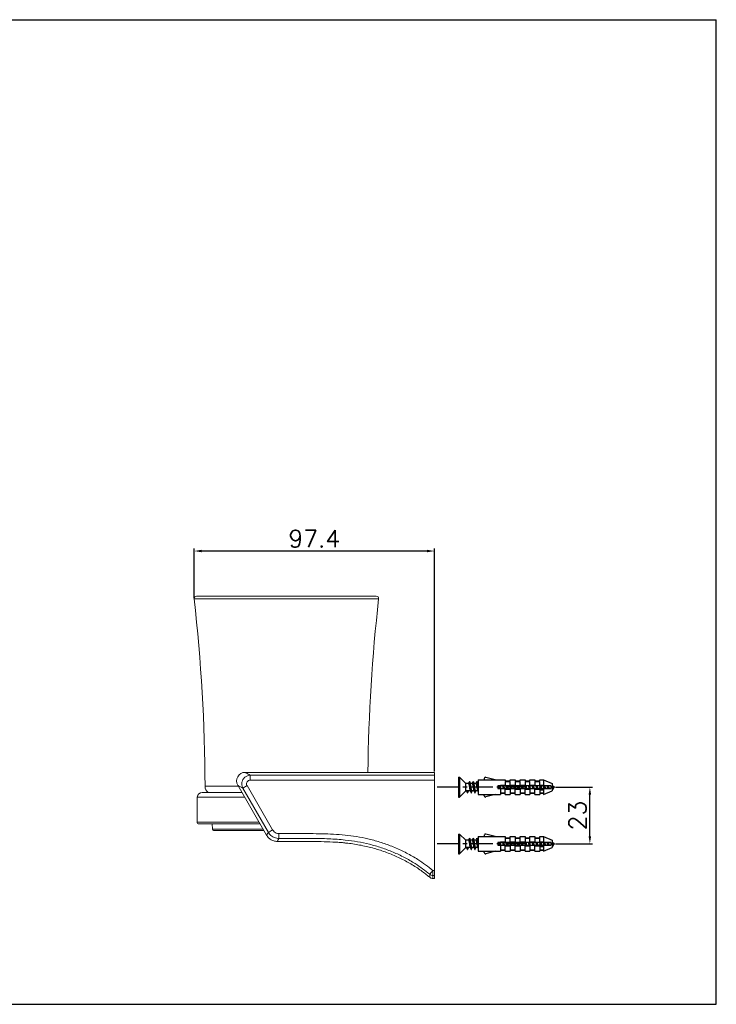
# Model space of a CAD drawing. Extents: x 578 to 1143, y 461 to 861.
# Tile 2 of 2: x 861 to 1143, y 461 to 861. Entities that reach past the tile are written whole.
import ezdxf

# ---------------------------------------------------------------- set-up
doc = ezdxf.new("R2010")
doc.units = 0
doc.header["$LTSCALE"] = 23.1
doc.linetypes.add('CENTER', pattern=[0.6, 0.375, -0.075, 0.075, -0.075])
doc.layers.get('0').update_dxf_attribs({"linetype": 'CONTINUOUS'})
doc.layers.get('Defpoints').update_dxf_attribs({"linetype": 'CONTINUOUS'})
doc.styles.get("Standard").update_dxf_attribs({"font": 'txt.shx', "bigfont": 'whgtxt.shx'})
doc.dimstyles.get("Standard").update_dxf_attribs({"dimtxt": 2.5, "dimasz": 0.18, "dimexe": 0.18, "dimexo": 0.0625, "dimgap": 0.09, "dimtad": 0, "dimtih": 1, "dimtoh": 1, "dimdec": 4, "dimzin": 0, "dimdsep": 46, "dimtxsty": 'Standard', "dimcen": 0.09, "dimadec": 0, "dimazin": 0, "dimtp": 0.001, "dimtm": 0.001, "dimtfac": 1, "dimtdec": 4, "dimtofl": 0, "dimtmove": 0, "dimatfit": 0, "dimfxl": 0, "dimtolj": 1, "dimtzin": 0, "dimarcsym": 0})

# ---------------------------------------------------------------- blocks, each defined once
blk = doc.blocks.new('A$C32A71373')
at = {"color": 2, "linetype": 'Continuous'}
for p, q in [((0, 420), (594, 420)), ((594, 0), (594, 420)), ((0, 0), (594, 0))]:
    blk.add_line(p, q, dxfattribs=at)
blk = doc.blocks.new('A$C4B08682C')
at = {"color": 7, "linetype": 'Continuous'}
for p, q in [((9.7, 31), (10.2, 31)), ((9.7, 31), (9.7, 23)), ((10.2, 31), (12.7, 28.5)), ((10.2, 31), (10.2, 23)), ((13.79, 28.5), (12.7, 28.5)), ((12.7, 25.5), (12.7, 28.5)), ((13.84, 28.66), (13.76, 28.5)), ((14.56, 28.33), (14.5, 28.5)), ((15.29, 28.5), (14.5, 28.5)), ((15.34, 28.66), (15.26, 28.5)), ((16.06, 28.33), (15.98, 28.55)), ((16.79, 28.5), (16, 28.5)), ((17.56, 28.33), (17.48, 28.55)), ((17.7, 28.5), (17.5, 28.5)), ((17.7, 30), (20.2, 30)), ((17.7, 30), (17.7, 24)), ((20.2, 30.5), (20.2, 29.96)), ((20.2, 29.96), (24.65, 29.96)), ((24.65, 29.96), (20.83, 30.98)), ((24.5, 30), (28.7, 30)), ((28.7, 30), (28.7, 29.5)), ((28.7, 29.5), (30.7, 29.5)), ((28.7, 29.35), (30.7, 29.35)), ((28.7, 29.35), (28.7, 27.5)), ((30.7, 30), (32.7, 30)), ((30.7, 29.5), (30.7, 30)), ((30.7, 27.5), (30.7, 29.35)), ((32.7, 30), (32.7, 29.5)), ((32.7, 29.5), (34.7, 29.5)), ((32.7, 29.35), (34.7, 29.35)), ((32.7, 29.35), (32.7, 27.5)), ((34.7, 30), (36.7, 30)), ((34.7, 29.5), (34.7, 30)), ((34.7, 27.5), (34.7, 29.35)), ((36.7, 30), (36.7, 29.5)), ((36.7, 29.5), (38.7, 29.5)), ((36.7, 29.35), (38.7, 29.35)), ((36.7, 29.35), (36.7, 27.5)), ((38.7, 30), (40.7, 30)), ((38.7, 29.5), (38.7, 30)), ((38.7, 27.5), (38.7, 29.35)), ((40.7, 30), (40.7, 29.5)), ((40.7, 29.5), (42.7, 29.5)), ((40.7, 29.35), (42.7, 29.35)), ((40.7, 29.35), (40.7, 27.5)), ((42.7, 30), (44.2, 30)), ((42.7, 29.5), (42.7, 30)), ((42.7, 27.5), (42.7, 29.35)), ((44.2, 30), (47.7, 28.5)), ((44.2, 30), (44.2, 27.5)), ((47.7, 28.5), (47.7, 25.5)), ((10.2, 23), (12.7, 25.5)), ((14.51, 25.5), (12.7, 25.5)), ((13.45, 24.7), (13.04, 25.5)), ((13.69, 25.5), (13.45, 24.7)), ((16.01, 25.5), (15.19, 25.5)), ((17.51, 25.5), (16.69, 25.5)), ((17.7, 24), (20.2, 24)), ((20.2, 24.04), (24.65, 24.04)), ((20.2, 23.5), (20.2, 24.04)), ((24.65, 24.04), (20.83, 23.02)), ((24.5, 24), (26.7, 24)), ((47.2, 27.5), (25.7, 27.5)), ((25.7, 27.5), (25.7, 26.5)), ((25.7, 26.5), (47.2, 26.5)), ((26.7, 27.8), (28.7, 27.8)), ((26.7, 27.8), (26.7, 27.5)), ((26.7, 26.5), (26.7, 24.65)), ((26.7, 24.65), (28.7, 24.65)), ((26.7, 24.5), (28.7, 24.5)), ((26.7, 24.5), (26.7, 24)), ((28.7, 24.65), (28.7, 26.5)), ((28.7, 26.2), (30.7, 26.2)), ((28.7, 24), (28.7, 24.5)), ((28.7, 24), (30.7, 24)), ((30.7, 27.8), (32.7, 27.8)), ((30.7, 26.5), (30.7, 24.65)), ((30.7, 24.65), (32.7, 24.65)), ((30.7, 24.5), (32.7, 24.5)), ((30.7, 24.5), (30.7, 24)), ((32.7, 24.65), (32.7, 26.5)), ((32.7, 26.2), (34.7, 26.2)), ((32.7, 24), (32.7, 24.5)), ((32.7, 24), (34.7, 24)), ((34.7, 27.8), (36.7, 27.8)), ((34.7, 26.5), (34.7, 24.65)), ((34.7, 24.65), (36.7, 24.65)), ((34.7, 24.5), (36.7, 24.5)), ((34.7, 24.5), (34.7, 24)), ((36.7, 24.65), (36.7, 26.5)), ((36.7, 26.2), (38.7, 26.2)), ((36.7, 24), (36.7, 24.5)), ((36.7, 24), (38.7, 24)), ((38.7, 27.8), (40.7, 27.8)), ((38.7, 26.5), (38.7, 24.65)), ((38.7, 24.65), (40.7, 24.65)), ((38.7, 24.5), (40.7, 24.5)), ((38.7, 24.5), (38.7, 24)), ((40.7, 24.65), (40.7, 26.5)), ((40.7, 26.2), (44.2, 26.2)), ((40.7, 24), (40.7, 24.5)), ((40.7, 24), (42.7, 24)), ((42.7, 27.8), (44.2, 27.8)), ((42.7, 26.8), (42.75, 26.51)), ((42.7, 26.2), (42.7, 26.8)), ((42.7, 25.95), (44.2, 25.95)), ((42.7, 25.95), (42.7, 24.65)), ((42.7, 24.65), (44.2, 24.65)), ((42.7, 24.5), (44.2, 24.5)), ((42.7, 24.5), (42.7, 24)), ((44.2, 26.5), (44.2, 24)), ((44.2, 24), (47.7, 25.5)), ((47.2, 27.5), (47.2, 26.5)), ((47.7, 26.24), (47.83, 26.02)), ((9.7, 23), (10.2, 23)), ((9.7, 8), (10.2, 8)), ((9.7, 8), (9.7, 0)), ((10.2, 8), (12.7, 5.5)), ((10.2, 8), (10.2, 0)), ((13.79, 5.5), (12.7, 5.5)), ((12.7, 2.5), (12.7, 5.5)), ((13.84, 5.66), (13.76, 5.5)), ((14.56, 5.33), (14.5, 5.5)), ((15.29, 5.5), (14.5, 5.5)), ((15.34, 5.66), (15.26, 5.5)), ((16.06, 5.33), (15.98, 5.55)), ((16.79, 5.5), (16, 5.5)), ((17.56, 5.33), (17.48, 5.55)), ((17.7, 5.5), (17.5, 5.5)), ((17.7, 7), (20.2, 7)), ((17.7, 7), (17.7, 1)), ((20.2, 7.5), (20.2, 6.96)), ((20.2, 6.96), (24.65, 6.96)), ((24.65, 6.96), (20.83, 7.98)), ((24.5, 7), (28.7, 7)), ((47.2, 4.5), (25.7, 4.5)), ((25.7, 4.5), (25.7, 3.5)), ((26.7, 4.8), (28.7, 4.8)), ((26.7, 4.8), (26.7, 4.5)), ((28.7, 7), (28.7, 6.5)), ((28.7, 6.5), (30.7, 6.5)), ((28.7, 6.35), (30.7, 6.35)), ((28.7, 6.35), (28.7, 4.5)), ((30.7, 7), (32.7, 7)), ((30.7, 6.5), (30.7, 7)), ((30.7, 4.5), (30.7, 6.35)), ((30.7, 4.8), (32.7, 4.8)), ((32.7, 7), (32.7, 6.5)), ((32.7, 6.5), (34.7, 6.5)), ((32.7, 6.35), (34.7, 6.35)), ((32.7, 6.35), (32.7, 4.5)), ((34.7, 7), (36.7, 7)), ((34.7, 6.5), (34.7, 7)), ((34.7, 4.5), (34.7, 6.35)), ((34.7, 4.8), (36.7, 4.8)), ((36.7, 7), (36.7, 6.5)), ((36.7, 6.5), (38.7, 6.5)), ((36.7, 6.35), (38.7, 6.35)), ((36.7, 6.35), (36.7, 4.5)), ((38.7, 7), (40.7, 7)), ((38.7, 6.5), (38.7, 7)), ((38.7, 4.5), (38.7, 6.35)), ((38.7, 4.8), (40.7, 4.8)), ((40.7, 7), (40.7, 6.5)), ((40.7, 6.5), (42.7, 6.5)), ((40.7, 6.35), (42.7, 6.35)), ((40.7, 6.35), (40.7, 4.5)), ((42.7, 7), (44.2, 7)), ((42.7, 6.5), (42.7, 7)), ((42.7, 4.5), (42.7, 6.35)), ((42.7, 4.8), (44.2, 4.8)), ((44.2, 7), (47.7, 5.5)), ((44.2, 7), (44.2, 4.5)), ((47.2, 4.5), (47.2, 3.5)), ((47.7, 5.5), (47.7, 2.5)), ((9.7, 0), (10.2, 0)), ((10.2, 0), (12.7, 2.5)), ((14.51, 2.5), (12.7, 2.5)), ((13.45, 1.7), (13.04, 2.5)), ((13.69, 2.5), (13.45, 1.7)), ((16.01, 2.5), (15.19, 2.5)), ((17.51, 2.5), (16.69, 2.5)), ((17.7, 1), (20.2, 1)), ((20.2, 1.04), (24.65, 1.04)), ((20.2, 0.5), (20.2, 1.04)), ((24.65, 1.04), (20.83, 0.02)), ((24.5, 1), (26.7, 1)), ((25.7, 3.5), (47.2, 3.5)), ((26.7, 3.5), (26.7, 1.65)), ((26.7, 1.65), (28.7, 1.65)), ((26.7, 1.5), (28.7, 1.5)), ((26.7, 1.5), (26.7, 1)), ((28.7, 1.65), (28.7, 3.5)), ((28.7, 3.2), (30.7, 3.2)), ((28.7, 1), (28.7, 1.5)), ((28.7, 1), (30.7, 1)), ((30.7, 3.5), (30.7, 1.65)), ((30.7, 1.65), (32.7, 1.65)), ((30.7, 1.5), (32.7, 1.5)), ((30.7, 1.5), (30.7, 1)), ((32.7, 1.65), (32.7, 3.5)), ((32.7, 3.2), (34.7, 3.2)), ((32.7, 1), (32.7, 1.5)), ((32.7, 1), (34.7, 1)), ((34.7, 3.5), (34.7, 1.65)), ((34.7, 1.65), (36.7, 1.65)), ((34.7, 1.5), (36.7, 1.5)), ((34.7, 1.5), (34.7, 1)), ((36.7, 1.65), (36.7, 3.5)), ((36.7, 3.2), (38.7, 3.2)), ((36.7, 1), (36.7, 1.5)), ((36.7, 1), (38.7, 1)), ((38.7, 3.5), (38.7, 1.65)), ((38.7, 1.65), (40.7, 1.65)), ((38.7, 1.5), (40.7, 1.5)), ((38.7, 1.5), (38.7, 1)), ((40.7, 1.65), (40.7, 3.5)), ((40.7, 3.2), (44.2, 3.2)), ((40.7, 1), (40.7, 1.5)), ((40.7, 1), (42.7, 1)), ((42.7, 3.8), (42.75, 3.51)), ((42.7, 3.2), (42.7, 3.8)), ((42.7, 2.95), (44.2, 2.95)), ((42.7, 2.95), (42.7, 1.65)), ((42.7, 1.65), (44.2, 1.65)), ((42.7, 1.5), (44.2, 1.5)), ((42.7, 1.5), (42.7, 1)), ((44.2, 3.5), (44.2, 1)), ((44.2, 1), (47.7, 2.5)), ((47.7, 3.24), (47.83, 3.02))]:
    blk.add_line(p, q, dxfattribs=at)
at = {"color": 1, "linetype": 'CENTER'}
for p, q in [((37.45, 27), (0, 27)), ((37.45, 4), (0, 4))]:
    blk.add_line(p, q, dxfattribs=at)
at = {"color": 7, "linetype": 'Continuous'}
for points in [[(13.79, 28.5), (13.85, 28.46), (13.91, 28.33), (13.97, 28.12), (14.02, 27.85), (14.08, 27.53), (14.14, 27.17), (14.2, 26.81), (14.25, 26.46), (14.31, 26.15), (14.37, 25.88), (14.43, 25.67), (14.47, 25.57)], [(14.15, 29.25), (14, 28.97), (13.84, 28.66)], [(14.15, 29.25), (14.18, 29.29), (14.23, 29.28), (14.28, 29.17)], [(14.5, 28.5), (14.48, 28.55), (14.37, 28.88), (14.28, 29.17)], [(14.28, 29.17), (14.28, 29.16), (14.34, 28.93), (14.39, 28.61), (14.44, 28.22), (14.49, 27.77), (14.54, 27.28), (14.6, 26.78), (14.65, 26.29), (14.7, 25.83), (14.75, 25.43), (14.81, 25.1), (14.86, 24.87), (14.9, 24.75)], [(15.19, 25.5), (15.13, 25.54), (15.07, 25.67), (15.01, 25.88), (14.96, 26.15), (14.9, 26.46), (14.84, 26.81), (14.79, 27.17), (14.73, 27.53), (14.67, 27.85), (14.61, 28.12), (14.56, 28.33)], [(15.29, 28.5), (15.35, 28.46), (15.41, 28.32), (15.47, 28.12), (15.52, 27.85), (15.58, 27.53), (15.64, 27.18), (15.69, 26.83), (15.75, 26.47), (15.81, 26.15), (15.87, 25.88), (15.93, 25.67), (15.97, 25.57)], [(15.65, 29.25), (15.5, 28.97), (15.34, 28.66)], [(15.65, 29.25), (15.69, 29.3), (15.74, 29.26), (15.78, 29.17)], [(15.98, 28.55), (15.87, 28.88), (15.78, 29.17)], [(15.78, 29.17), (15.8, 29.11), (15.85, 28.86), (15.9, 28.52), (15.95, 28.11), (16.01, 27.65), (16.06, 27.16), (16.11, 26.66), (16.16, 26.17), (16.21, 25.73), (16.27, 25.34), (16.32, 25.04), (16.37, 24.82), (16.4, 24.75)], [(16.69, 25.5), (16.63, 25.54), (16.57, 25.67), (16.52, 25.88), (16.46, 26.15), (16.4, 26.47), (16.34, 26.83), (16.28, 27.18), (16.23, 27.53), (16.17, 27.85), (16.11, 28.12), (16.06, 28.33)], [(17.15, 29.25), (17, 28.97), (16.84, 28.66), (16.76, 28.5)], [(16.79, 28.5), (16.85, 28.46), (16.91, 28.33), (16.96, 28.13), (17.02, 27.86), (17.08, 27.53), (17.14, 27.18), (17.2, 26.82), (17.25, 26.46), (17.31, 26.14), (17.37, 25.87), (17.43, 25.67), (17.47, 25.57)], [(17.15, 29.25), (17.21, 29.3), (17.26, 29.23), (17.28, 29.17)], [(17.48, 28.55), (17.37, 28.88), (17.28, 29.17)], [(17.28, 29.17), (17.31, 29.06), (17.36, 28.78), (17.41, 28.43), (17.47, 28), (17.52, 27.53)], [(17.7, 27.69), (17.67, 27.86), (17.61, 28.13), (17.56, 28.33)], [(13.45, 24.7), (13.5, 24.76), (13.53, 24.83)], [(13.53, 24.83), (13.62, 25.12), (13.73, 25.45), (13.75, 25.5)], [(14.47, 25.57), (14.59, 25.34), (14.75, 25.03), (14.9, 24.75)], [(14.9, 24.75), (14.91, 24.73), (14.96, 24.7), (15.01, 24.79), (15.03, 24.83)], [(15.03, 24.83), (15.12, 25.12), (15.23, 25.45), (15.25, 25.5)], [(15.97, 25.57), (16.09, 25.34), (16.25, 25.03), (16.4, 24.75)], [(16.4, 24.75), (16.42, 24.71), (16.47, 24.71), (16.53, 24.83)], [(16.53, 24.83), (16.62, 25.12), (16.73, 25.45), (16.75, 25.5)], [(17.47, 25.57), (17.59, 25.34), (17.7, 25.13)], [(17.52, 27.53), (17.62, 26.53), (17.67, 26.06), (17.7, 25.86)], [(26.09, 27.5), (26.14, 27.17), (26.2, 26.81), (26.25, 26.5)], [(26.52, 27.5), (26.54, 27.28), (26.6, 26.78), (26.63, 26.5)], [(26.9, 26.5), (26.84, 26.81), (26.79, 27.17), (26.73, 27.5)], [(27.59, 27.5), (27.64, 27.18), (27.69, 26.83), (27.75, 26.5)], [(28.02, 27.5), (28.06, 27.16), (28.11, 26.66), (28.13, 26.5)], [(28.4, 26.5), (28.34, 26.83), (28.28, 27.18), (28.23, 27.5)], [(29.09, 27.5), (29.14, 27.18), (29.2, 26.82), (29.25, 26.5)], [(29.52, 27.5), (29.62, 26.53), (29.63, 26.5)], [(29.9, 26.5), (29.84, 26.82), (29.79, 27.18), (29.73, 27.5)], [(30.59, 27.5), (30.64, 27.18), (30.7, 26.82), (30.75, 26.51)], [(31.02, 27.5), (31.03, 27.41), (31.08, 26.91), (31.13, 26.5)], [(31.4, 26.5), (31.34, 26.82), (31.29, 27.18), (31.23, 27.5)], [(32.09, 27.5), (32.14, 27.17), (32.2, 26.81), (32.25, 26.5)], [(32.52, 27.5), (32.54, 27.28), (32.6, 26.78), (32.63, 26.5)], [(32.9, 26.5), (32.84, 26.81), (32.79, 27.17), (32.73, 27.5)], [(33.59, 27.5), (33.64, 27.18), (33.69, 26.83), (33.75, 26.5)], [(34.02, 27.5), (34.06, 27.16), (34.11, 26.66), (34.13, 26.5)], [(34.4, 26.5), (34.34, 26.83), (34.28, 27.18), (34.23, 27.5)], [(35.09, 27.5), (35.14, 27.18), (35.2, 26.82), (35.25, 26.5)], [(35.52, 27.5), (35.62, 26.53), (35.63, 26.5)], [(35.9, 26.5), (35.84, 26.82), (35.79, 27.18), (35.73, 27.5)], [(36.59, 27.5), (36.64, 27.18), (36.7, 26.82), (36.75, 26.51)], [(37.02, 27.5), (37.03, 27.41), (37.08, 26.91), (37.13, 26.5)], [(37.4, 26.5), (37.34, 26.82), (37.29, 27.18), (37.23, 27.5)], [(38.09, 27.5), (38.14, 27.17), (38.2, 26.81), (38.25, 26.5)], [(38.52, 27.5), (38.54, 27.28), (38.6, 26.78), (38.63, 26.5)], [(38.9, 26.5), (38.84, 26.81), (38.79, 27.17), (38.73, 27.5)], [(39.59, 27.5), (39.64, 27.18), (39.69, 26.83), (39.75, 26.5)], [(40.02, 27.5), (40.06, 27.16), (40.11, 26.66), (40.13, 26.5)], [(40.4, 26.5), (40.34, 26.83), (40.28, 27.18), (40.23, 27.5)], [(41.09, 27.5), (41.14, 27.18), (41.2, 26.82), (41.25, 26.5)], [(41.52, 27.5), (41.62, 26.53), (41.63, 26.5)], [(41.89, 26.5), (41.84, 26.84), (41.78, 27.2), (41.73, 27.5)], [(42.59, 27.5), (42.6, 27.43), (42.65, 27.11), (42.7, 26.8)], [(43.02, 27.5), (43.03, 27.41), (43.08, 26.91), (43.13, 26.5)], [(43.23, 27.5), (43.28, 27.2), (43.34, 26.84), (43.39, 26.5)], [(44.08, 27.5), (44.11, 27.34), (44.17, 27), (44.22, 26.67), (44.25, 26.51)], [(44.52, 27.5), (44.54, 27.32), (44.59, 26.84), (44.63, 26.5)], [(44.73, 27.5), (44.77, 27.23), (44.83, 26.89), (44.89, 26.56), (44.9, 26.5)], [(45.58, 27.5), (45.6, 27.43), (45.66, 27.16), (45.72, 26.89), (45.78, 26.63), (45.81, 26.5)], [(46.01, 27.5), (46.05, 27.22), (46.1, 26.81), (46.14, 26.5)], [(46.2, 27.5), (46.2, 27.5), (46.26, 27.24), (46.32, 26.98), (46.38, 26.72), (46.43, 26.5)], [(47.07, 27.5), (47.07, 27.5), (47.15, 27.32), (47.2, 27.18)], [(47.7, 27.24), (47.75, 27.13), (47.8, 27.02), (47.86, 26.91), (47.92, 26.83), (47.98, 26.77), (48.03, 26.73), (48.09, 26.72)], [(47.7, 26.41), (47.71, 26.37), (47.76, 26.19), (47.81, 26.05), (47.83, 26.02)], [(47.83, 26.02), (47.86, 25.97), (47.92, 25.95), (47.97, 25.97), (48.02, 26.04), (48.07, 26.16), (48.09, 26.21)], [(48.18, 26.74), (48.14, 26.72), (48.09, 26.72)], [(48.09, 26.21), (48.14, 26.33), (48.21, 26.51), (48.28, 26.67)], [(48.28, 26.67), (48.35, 26.81), (48.37, 26.83)], [(13.79, 5.5), (13.85, 5.46), (13.91, 5.33), (13.97, 5.12), (14.02, 4.85), (14.08, 4.53), (14.14, 4.17), (14.2, 3.81), (14.25, 3.46), (14.31, 3.15), (14.37, 2.88), (14.43, 2.67), (14.47, 2.57)], [(14.15, 6.25), (14, 5.97), (13.84, 5.66)], [(14.15, 6.25), (14.18, 6.29), (14.23, 6.28), (14.28, 6.17)], [(14.5, 5.5), (14.48, 5.55), (14.37, 5.88), (14.28, 6.17)], [(14.28, 6.17), (14.28, 6.16), (14.34, 5.93), (14.39, 5.61), (14.44, 5.22), (14.49, 4.77), (14.54, 4.28), (14.6, 3.78), (14.65, 3.29), (14.7, 2.83), (14.75, 2.43), (14.81, 2.1), (14.86, 1.87), (14.9, 1.75)], [(15.19, 2.5), (15.13, 2.54), (15.07, 2.67), (15.01, 2.88), (14.96, 3.15), (14.9, 3.46), (14.84, 3.81), (14.79, 4.17), (14.73, 4.53), (14.67, 4.85), (14.61, 5.12), (14.56, 5.33)], [(15.29, 5.5), (15.35, 5.46), (15.41, 5.32), (15.47, 5.12), (15.52, 4.85), (15.58, 4.53), (15.64, 4.18), (15.69, 3.83), (15.75, 3.47), (15.81, 3.15), (15.87, 2.88), (15.93, 2.67), (15.97, 2.57)], [(15.65, 6.25), (15.5, 5.97), (15.34, 5.66)], [(15.65, 6.25), (15.69, 6.3), (15.74, 6.26), (15.78, 6.17)], [(15.98, 5.55), (15.87, 5.88), (15.78, 6.17)], [(15.78, 6.17), (15.8, 6.11), (15.85, 5.86), (15.9, 5.52), (15.95, 5.11), (16.01, 4.65), (16.06, 4.16), (16.11, 3.66), (16.16, 3.17), (16.21, 2.73), (16.27, 2.34), (16.32, 2.04), (16.37, 1.82), (16.4, 1.75)], [(16.69, 2.5), (16.63, 2.54), (16.57, 2.67), (16.52, 2.88), (16.46, 3.15), (16.4, 3.47), (16.34, 3.83), (16.28, 4.18), (16.23, 4.53), (16.17, 4.85), (16.11, 5.12), (16.06, 5.33)], [(17.15, 6.25), (17, 5.97), (16.84, 5.66), (16.76, 5.5)], [(16.79, 5.5), (16.85, 5.46), (16.91, 5.33), (16.96, 5.13), (17.02, 4.86), (17.08, 4.53), (17.14, 4.18), (17.2, 3.82), (17.25, 3.46), (17.31, 3.14), (17.37, 2.87), (17.43, 2.67), (17.47, 2.57)], [(17.15, 6.25), (17.21, 6.3), (17.26, 6.23), (17.28, 6.17)], [(17.48, 5.55), (17.37, 5.88), (17.28, 6.17)], [(17.28, 6.17), (17.31, 6.06), (17.36, 5.78), (17.41, 5.43), (17.47, 5), (17.52, 4.53)], [(17.52, 4.53), (17.62, 3.53), (17.67, 3.06), (17.7, 2.86)], [(17.7, 4.69), (17.67, 4.86), (17.61, 5.13), (17.56, 5.33)], [(26.09, 4.5), (26.14, 4.17), (26.2, 3.81), (26.25, 3.5)], [(26.52, 4.5), (26.54, 4.28), (26.6, 3.78), (26.63, 3.5)], [(26.9, 3.5), (26.84, 3.81), (26.79, 4.17), (26.73, 4.5)], [(27.59, 4.5), (27.64, 4.18), (27.69, 3.83), (27.75, 3.5)], [(28.02, 4.5), (28.06, 4.16), (28.11, 3.66), (28.13, 3.5)], [(28.4, 3.5), (28.34, 3.83), (28.28, 4.18), (28.23, 4.5)], [(29.09, 4.5), (29.14, 4.18), (29.2, 3.82), (29.25, 3.5)], [(29.52, 4.5), (29.62, 3.53), (29.63, 3.5)], [(29.9, 3.5), (29.84, 3.82), (29.79, 4.18), (29.73, 4.5)], [(30.59, 4.5), (30.64, 4.18), (30.7, 3.82), (30.75, 3.51)], [(31.02, 4.5), (31.03, 4.41), (31.08, 3.91), (31.13, 3.5)], [(31.4, 3.5), (31.34, 3.82), (31.29, 4.18), (31.23, 4.5)], [(32.09, 4.5), (32.14, 4.17), (32.2, 3.81), (32.25, 3.5)], [(32.52, 4.5), (32.54, 4.28), (32.6, 3.78), (32.63, 3.5)], [(32.9, 3.5), (32.84, 3.81), (32.79, 4.17), (32.73, 4.5)], [(33.59, 4.5), (33.64, 4.18), (33.69, 3.83), (33.75, 3.5)], [(34.02, 4.5), (34.06, 4.16), (34.11, 3.66), (34.13, 3.5)], [(34.4, 3.5), (34.34, 3.83), (34.28, 4.18), (34.23, 4.5)], [(35.09, 4.5), (35.14, 4.18), (35.2, 3.82), (35.25, 3.5)], [(35.52, 4.5), (35.62, 3.53), (35.63, 3.5)], [(35.9, 3.5), (35.84, 3.82), (35.79, 4.18), (35.73, 4.5)], [(36.59, 4.5), (36.64, 4.18), (36.7, 3.82), (36.75, 3.51)], [(37.02, 4.5), (37.03, 4.41), (37.08, 3.91), (37.13, 3.5)], [(37.4, 3.5), (37.34, 3.82), (37.29, 4.18), (37.23, 4.5)], [(38.09, 4.5), (38.14, 4.17), (38.2, 3.81), (38.25, 3.5)], [(38.52, 4.5), (38.54, 4.28), (38.6, 3.78), (38.63, 3.5)], [(38.9, 3.5), (38.84, 3.81), (38.79, 4.17), (38.73, 4.5)], [(39.59, 4.5), (39.64, 4.18), (39.69, 3.83), (39.75, 3.5)], [(40.02, 4.5), (40.06, 4.16), (40.11, 3.66), (40.13, 3.5)], [(40.4, 3.5), (40.34, 3.83), (40.28, 4.18), (40.23, 4.5)], [(41.09, 4.5), (41.14, 4.18), (41.2, 3.82), (41.25, 3.5)], [(41.52, 4.5), (41.62, 3.53), (41.63, 3.5)], [(41.89, 3.5), (41.84, 3.84), (41.78, 4.2), (41.73, 4.5)], [(42.59, 4.5), (42.6, 4.43), (42.65, 4.11), (42.7, 3.8)], [(43.02, 4.5), (43.03, 4.41), (43.08, 3.91), (43.13, 3.5)], [(43.23, 4.5), (43.28, 4.2), (43.34, 3.84), (43.39, 3.5)], [(44.08, 4.5), (44.11, 4.34), (44.17, 4), (44.22, 3.67), (44.25, 3.51)], [(44.52, 4.5), (44.54, 4.32), (44.59, 3.84), (44.63, 3.5)], [(44.73, 4.5), (44.77, 4.23), (44.83, 3.89), (44.89, 3.56), (44.9, 3.5)], [(45.58, 4.5), (45.6, 4.43), (45.66, 4.16), (45.72, 3.89), (45.78, 3.63), (45.81, 3.5)], [(46.01, 4.5), (46.05, 4.22), (46.1, 3.81), (46.14, 3.5)], [(46.2, 4.5), (46.2, 4.5), (46.26, 4.24), (46.32, 3.98), (46.38, 3.72), (46.43, 3.5)], [(47.07, 4.5), (47.07, 4.5), (47.15, 4.32), (47.2, 4.18)], [(47.7, 4.24), (47.75, 4.13), (47.8, 4.02), (47.86, 3.91), (47.92, 3.83), (47.98, 3.77), (48.03, 3.73), (48.09, 3.72)], [(13.45, 1.7), (13.5, 1.76), (13.53, 1.83)], [(13.53, 1.83), (13.62, 2.12), (13.73, 2.45), (13.75, 2.5)], [(14.47, 2.57), (14.59, 2.34), (14.75, 2.03), (14.9, 1.75)], [(14.9, 1.75), (14.91, 1.73), (14.96, 1.7), (15.01, 1.79), (15.03, 1.83)], [(15.03, 1.83), (15.12, 2.12), (15.23, 2.45), (15.25, 2.5)], [(15.97, 2.57), (16.09, 2.34), (16.25, 2.03), (16.4, 1.75)], [(16.4, 1.75), (16.42, 1.71), (16.47, 1.71), (16.53, 1.83)], [(16.53, 1.83), (16.62, 2.12), (16.73, 2.45), (16.75, 2.5)], [(17.47, 2.57), (17.59, 2.34), (17.7, 2.13)], [(47.7, 3.41), (47.71, 3.37), (47.76, 3.19), (47.81, 3.05), (47.83, 3.02)], [(47.83, 3.02), (47.86, 2.97), (47.92, 2.95), (47.97, 2.97), (48.02, 3.04), (48.07, 3.16), (48.09, 3.21)], [(48.18, 3.74), (48.14, 3.72), (48.09, 3.72)], [(48.09, 3.21), (48.14, 3.33), (48.21, 3.51), (48.28, 3.67)], [(48.28, 3.67), (48.35, 3.81), (48.37, 3.83)]]:
    blk.add_lwpolyline(points, dxfattribs=at)
for centre, radius, start, end in [((20.7, 30.5), 0.5, 75, 180), ((42.7, 15.75), 12.75, 61.9275, 66.8526), ((42.7, 38.25), 12.75, 295.4837, 298.0725), ((20.7, 23.5), 0.5, 180, 285), ((20.7, 7.5), 0.5, 75, 180), ((42.7, -7.25), 12.75, 61.9275, 66.8526), ((42.7, 15.25), 12.75, 295.4837, 298.0725), ((20.7, 0.5), 0.5, 180, 285)]:
    blk.add_arc(centre, radius, start, end, dxfattribs=at)
blk = doc.blocks.new('*D77')
at = {"color": 2, "lineweight": -2, "transparency": 16777216}
for p, q in [((1077.78, 549.53), (1092.75, 549.53)), ((1091.75, 529.53), (1091.75, 546.53)), ((1077.78, 526.53), (1092.75, 526.53))]:
    blk.add_line(p, q, dxfattribs=at)
at = {"color": 2, "transparency": 16777216}
for points in [[(1091.25, 546.53), (1092.25, 546.53), (1091.75, 549.53)], [(1091.25, 529.53), (1092.25, 529.53), (1091.75, 526.53)]]:
    blk.add_solid(points, dxfattribs=at)
at = {"layer": 'Defpoints', "color": 0, "transparency": 16777216}
for p in [(1077.48, 549.53), (1091.75, 549.53), (1077.48, 526.53)]:
    blk.add_point(p, dxfattribs=at)
at = {"color": 2, "transparency": 16777216, "insert": (1086.75, 538.03), "char_height": 7, "attachment_point": 5, "rotation": 90}
blk.add_mtext('\\A1;23', dxfattribs=at)
blk = doc.blocks.new('*D98')
at = {"color": 2, "lineweight": -2, "transparency": 16777216}
for p, q in [((931.41, 626.15), (931.41, 646.26)), ((1025.78, 645.26), (934.41, 645.26)), ((1028.78, 555.83), (1028.78, 646.26))]:
    blk.add_line(p, q, dxfattribs=at)
at = {"color": 2, "transparency": 16777216}
for points in [[(934.41, 645.76), (934.41, 644.76), (931.41, 645.26)], [(1025.78, 645.76), (1025.78, 644.76), (1028.78, 645.26)]]:
    blk.add_solid(points, dxfattribs=at)
at = {"layer": 'Defpoints', "color": 0, "transparency": 16777216}
for p in [(931.41, 645.26), (931.41, 625.85), (1028.78, 555.53)]:
    blk.add_point(p, dxfattribs=at)
at = {"color": 2, "transparency": 16777216, "insert": (980.09, 650.26), "char_height": 7, "attachment_point": 5}
blk.add_mtext('\\A1;97.4', dxfattribs=at)
blk = doc.blocks.new('A$C7BF17F2B')
at = {"color": 8, "linetype": 'Continuous', "lineweight": 15}
for p, q in [((74.75, 113.32), (0, 113.32)), ((4.41, 37.37), (17.88, 37.37)), ((20.45, 32.92), (1.27, 32.92)), ((1.18, 22.81), (26.29, 22.81)), ((7.36, 19.92), (27.96, 19.92))]:
    blk.add_line(p, q, dxfattribs=at)
at = {"color": 7, "linetype": 'Continuous', "lineweight": 15}
for p, q in [((1, 114.43), (0.99, 114.43)), ((73.75, 114.43), (1, 114.43)), ((97.37, 43), (20.69, 43)), ((22.69, 39.83), (22.69, 41.81)), ((22.69, 41.81), (97.37, 41.81)), ((97.37, 41.81), (97.37, 43)), ((97.37, 41.81), (97.37, 39.83)), ((17.66, 37.75), (29.35, 17.5)), ((21.41, 37.61), (19.7, 36.62)), ((30.06, 18.67), (19.7, 36.62)), ((21.41, 37.61), (31.78, 19.66)), ((97.37, 39.83), (22.69, 39.83)), ((97.37, 39.83), (97.37, 3.18)), ((1.27, 32.92), (1.18, 22.81)), ((3.27, 34.9), (19.31, 34.9)), ((26.7, 22.1), (1.88, 22.1)), ((7.28, 22.1), (7.36, 19.92)), ((28.24, 19.43), (7.86, 19.43)), ((31.78, 19.66), (30.06, 18.67)), ((34.34, 18.18), (34.34, 16.2)), ((96.74, 3.18), (95.45, 1.67)), ((96.74, 3.18), (96.74, 1.2)), ((96.74, 3.18), (97.37, 3.18)), ((97.37, 1.2), (96.74, 1.2)), ((96.74, 0), (97.37, 0)), ((97.37, 3.18), (97.37, 1.2)), ((97.37, 0), (97.37, 1.2))]:
    blk.add_line(p, q, dxfattribs=at)
for centre, radius, start, end in [((0.99, 113.43), 1, 90, 186.435), ((-695.59, 34.87), 700, 0.20523, 6.43503), ((770.34, 34.87), 700, 173.56497, 179.33428), ((73.75, 113.43), 1, 353.565, 90), ((20.69, 39.5), 3.5, 89.9779, 210.0258), ((7.41, 37.38), 3, 180.2052, 235.9274), ((3.27, 32.9), 2, 90, 179.5), ((1.88, 22.8), 0.7, 179.5, 270), ((7.86, 19.93), 0.5, 181.9092, 270), ((96.74, 3.22), 2.01, 230.3787, 270.0478)]:
    blk.add_arc(centre, radius, start, end, dxfattribs=at)
for points, knots in [([(19.7, 36.62), (19.66, 36.7), (19.45, 37.11), (19.23, 37.93), (19.29, 39.07), (19.72, 40.15), (20.49, 41.04), (21.52, 41.67), (22.31, 41.76), (22.69, 41.81)], [0, 0, 0, 0, 0.036764, 0.19458, 0.350392, 0.507726, 0.669831, 0.83606, 1, 1, 1, 1]), ([(22.69, 39.83), (22.52, 39.82), (22.18, 39.79), (21.72, 39.52), (21.39, 39.14), (21.21, 38.68), (21.19, 38.18), (21.29, 37.82), (21.39, 37.65), (21.41, 37.61)], [0, 0, 0, 0, 0.165799, 0.331827, 0.4924, 0.648165, 0.8035, 0.962649, 1, 1, 1, 1]), ([(29.36, 17.51), (29.41, 17.42), (29.58, 17.11), (29.96, 16.64), (30.51, 16.11), (31.16, 15.66), (31.87, 15.32), (32.59, 15.11), (33.2, 15), (33.56, 15.01), (33.69, 15.01)], [0, 0, 0, 0, 0.061501, 0.201456, 0.34251, 0.499901, 0.649687, 0.792302, 0.928707, 1, 1, 1, 1]), ([(34.34, 16.2), (34.04, 16.22), (33.43, 16.26), (32.57, 16.51), (31.79, 16.89), (31.12, 17.38), (30.52, 17.97), (30.22, 18.44), (30.06, 18.67)], [0, 0, 0, 0, 0.174636, 0.355343, 0.514346, 0.677905, 0.836693, 1, 1, 1, 1]), ([(31.78, 19.66), (31.97, 19.39), (32.36, 18.85), (33.28, 18.3), (33.97, 18.22), (34.34, 18.18)], [0, 0, 0, 0, 0.322323, 0.644715, 1, 1, 1, 1]), ([(34.34, 18.18), (37.44, 18.19), (43.63, 18.21), (51.39, 18.15), (57.61, 17.88), (62.29, 17.46), (66.93, 16.8), (71.67, 15.81), (76.47, 14.41), (81.33, 12.59), (86.07, 10.36), (90.22, 7.98), (93.79, 5.58), (95.76, 3.98), (96.74, 3.18)], [0, 0, 0, 0, 0.141268, 0.282517, 0.353798, 0.425173, 0.496469, 0.567643, 0.645826, 0.724008, 0.804196, 0.884377, 0.942193, 1, 1, 1, 1]), ([(95.45, 1.67), (94.51, 2.44), (92.61, 3.98), (89.19, 6.28), (85.21, 8.58), (80.63, 10.73), (75.9, 12.52), (71.07, 13.92), (66.17, 14.95), (60.66, 15.69), (54.53, 16.11), (47.8, 16.26), (41.07, 16.23), (36.58, 16.21), (34.34, 16.2)], [0, 0, 0, 0, 0.056891, 0.113791, 0.192085, 0.270635, 0.349205, 0.427527, 0.504821, 0.582127, 0.686491, 0.790939, 0.895493, 1, 1, 1, 1]), ([(33.69, 15), (35.61, 15), (39.56, 15), (45.48, 14.99), (51.04, 14.97), (54.57, 14.81), (56.13, 14.74)], [0, 0, 0, 0, 0.257111, 0.527351, 0.791603, 1, 1, 1, 1]), ([(61.59, 14.33), (61.6, 14.33), (61.63, 14.32), (61.38, 14.36), (60.85, 14.42), (60.08, 14.51), (59.17, 14.59), (58.23, 14.66), (57.36, 14.71), (56.67, 14.74), (56.21, 14.75), (56.16, 14.75), (56.13, 14.75)], [0, 0, 0, 0, 0.038039, 0.144321, 0.250892, 0.358311, 0.466364, 0.574408, 0.682045, 0.789333, 0.896501, 1, 1, 1, 1]), ([(61.59, 14.29), (62.02, 14.26), (64.28, 14.06), (68.3, 13.34), (73.55, 12.07), (78.57, 10.36), (83.33, 8.32), (87.8, 5.93), (91.87, 3.36), (94.29, 1.39), (95.44, 0.46)], [0, 0, 0, 0, 0.034945, 0.183676, 0.329201, 0.471796, 0.611356, 0.747754, 0.880876, 1, 1, 1, 1]), ([(95.45, 0.48), (95.55, 0.4), (95.76, 0.23), (96.17, 0.07), (96.51, -0.01), (96.7, 0.01), (96.74, 0.01)], [0, 0, 0, 0, 0.263016, 0.586164, 0.918403, 1, 1, 1, 1])]:
    blk.add_open_spline(points, degree=3, knots=knots, dxfattribs=at)
at = {"color": 8, "linetype": 'Continuous', "lineweight": 15}
for points, knots in [([(20.69, 43), (20.69, 43), (20.65, 43.03), (20.8, 42.94), (21.15, 42.73), (21.77, 42.36), (22.39, 41.99), (22.69, 41.81)], [0, 0, 0, 0, 0.000477, 0.247538, 0.494605, 0.747294, 1, 1, 1, 1]), ([(19.7, 36.62), (19.39, 36.79), (18.78, 37.13), (18.14, 37.48), (17.77, 37.69), (17.62, 37.77), (17.66, 37.75), (17.66, 37.75)], [0, 0, 0, 0, 0.246517, 0.494286, 0.746162, 0.999527, 1, 1, 1, 1]), ([(29.36, 17.51), (29.36, 17.51), (29.34, 17.49), (29.41, 17.59), (29.6, 17.9), (29.91, 18.42), (30.06, 18.67)], [0, 0, 0, 0, 0.0324054, 0.2674776, 0.632957, 1, 1, 1, 1]), ([(34.34, 16.2), (34.2, 15.94), (33.91, 15.41), (33.73, 15.1), (33.67, 14.99), (33.69, 15.01), (33.69, 15.01)], [0, 0, 0, 0, 0.365666, 0.73289, 0.96623, 1, 1, 1, 1]), ([(95.45, 0.48), (95.45, 0.49), (95.45, 0.52), (95.45, 0.75), (95.45, 1.11), (95.45, 1.48), (95.45, 1.67)], [0, 0, 0, 0, 0.248293, 0.497973, 0.748795, 1, 1, 1, 1]), ([(96.74, 1.2), (96.74, 1.02), (96.74, 0.65), (96.74, 0.28), (96.74, 0.04), (96.74, 0.01), (96.74, 0)], [0, 0, 0, 0, 0.2492704, 0.4989224, 0.7497316, 1, 1, 1, 1])]:
    blk.add_open_spline(points, degree=3, knots=knots, dxfattribs=at)

msp = doc.modelspace()

# ---------------------------------------------------------------- block references
at = {"xscale": 0.9504, "yscale": 0.9504, "zscale": 0.9504}
msp.add_blockref('A$C32A71373', (578.44, 461.5), dxfattribs=at)
for name, p in [('A$C7BF17F2B', (931.41, 512.53)), ('A$C4B08682C', (1028.78, 522.53))]:
    msp.add_blockref(name, p)

# ---------------------------------------------------------------- dimensions: what is measured, and where the dimension line sits
dim = msp.add_linear_dim(base=(931.41, 645.26), p1=(1028.78, 555.53), p2=(931.41, 625.85), dimstyle='Standard', override={"dimtxt": 7, "dimasz": 3, "dimexe": 1, "dimexo": 0.3, "dimgap": 1.5, "dimtad": 1, "dimtih": 0, "dimtoh": 0, "dimdec": 1, "dimzin": 8, "dimcen": 0, "dimclrd": 2, "dimclre": 2, "dimclrt": 2, "dimazin": 2, "dimtp": 0.1, "dimtm": 0, "dimtfac": 0.5, "dimtdec": 1, "dimatfit": 3, "dimfxl": 2.5, "dimarcsym": 1})
dim.commit()
dim.dimension.update_dxf_attribs({"geometry": '*D98', "text_midpoint": (980.09, 645.26), "dimtype": 160})
dim = msp.add_linear_dim(base=(1091.75, 549.53), p1=(1077.48, 526.53), p2=(1077.48, 549.53), angle=90, dimstyle='Standard', override={"dimtxt": 7, "dimasz": 3, "dimexe": 1, "dimexo": 0.3, "dimgap": 1.5, "dimtad": 1, "dimtih": 0, "dimtoh": 0, "dimdec": 1, "dimzin": 8, "dimcen": 0, "dimclrd": 2, "dimclre": 2, "dimclrt": 2, "dimazin": 2, "dimtp": 0.1, "dimtm": 0, "dimtfac": 0.5, "dimtdec": 1, "dimatfit": 3, "dimfxl": 2.5, "dimarcsym": 1})
dim.commit()
dim.dimension.update_dxf_attribs({"geometry": '*D77', "text_midpoint": (1086.75, 538.03)})

doc.saveas('drawing.dxf')
